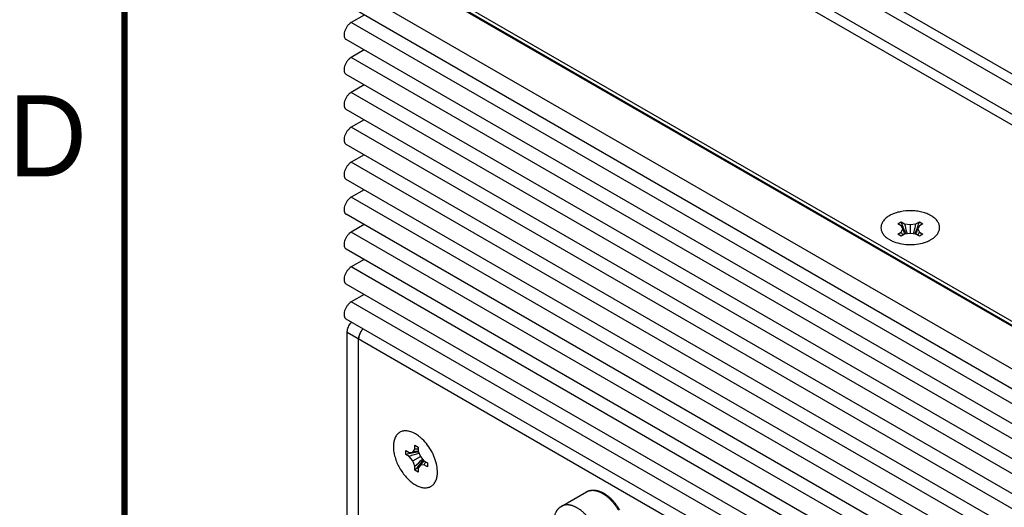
# Model space of a CAD drawing. Header units: inches. Extents: x 0 to 34, y 0 to 22.
# Tile 26 of 124: x 0.2 to 3.2, y 18.1 to 19.6. Entities that reach past the tile are written whole.
import ezdxf

# ---------------------------------------------------------------- set-up
doc = ezdxf.new("R2010")
doc.units = ezdxf.units.IN
doc.header["$LTSCALE"] = 1.87
doc.header["$MEASUREMENT"] = 0
doc.layers.get('0').update_dxf_attribs({"linetype": 'CONTINUOUS'})
doc.layers.add('02___PRT_ALL_AXES', color=7, linetype='CONTINUOUS')
doc.styles.add('TEXTSTYLE_2', font='txt')

msp = doc.modelspace()

# ---------------------------------------------------------------- linework, layer by layer
at = {"color": 3, "linetype": 'CONTINUOUS'}
for p, q in [((7.863, 16.61263), (1.85259, 20.08296)), ((7.90629, 16.62146), (1.90259, 20.08792)), ((8.19887, 16.54223), (2.18847, 20.01256)), ((8.22728, 16.55965), (2.23847, 20.01752)), ((1.32827, 19.78023), (7.33868, 16.30989))]:
    msp.add_line(p, q, dxfattribs=at)
at = {"color": 7, "linetype": 'CONTINUOUS'}
for p, q in [((7.32454, 16.30275), (1.31413, 19.77308)), ((7.326, 16.30529), (1.31913, 19.77358)), ((7.21034, 16.23681), (1.19993, 19.70715)), ((7.19459, 16.18463), (1.18418, 19.65497)), ((1.23984, 19.62283), (1.19993, 19.59978)), ((7.21034, 16.12945), (1.19993, 19.59978)), ((7.19459, 16.07686), (1.18418, 19.54719)), ((1.23984, 19.51505), (1.19993, 19.49201)), ((7.21034, 16.02167), (1.19993, 19.49201)), ((7.19459, 15.96908), (1.18418, 19.43942)), ((1.23984, 19.40728), (1.19993, 19.38423)), ((7.21034, 15.9139), (1.19993, 19.38423)), ((7.19459, 15.86131), (1.18418, 19.33164)), ((1.23984, 19.2995), (1.19993, 19.27646)), ((7.21034, 15.80613), (1.19993, 19.27646)), ((7.19459, 15.75313), (1.18418, 19.22346)), ((1.23949, 19.19153), (1.19993, 19.16869)), ((7.21034, 15.69835), (1.19993, 19.16869)), ((7.19459, 15.64535), (1.18418, 19.11569)), ((1.23949, 19.08375), (1.19993, 19.06091)), ((7.21034, 15.59058), (1.19993, 19.06091)), ((7.19459, 15.53758), (1.18418, 19.00791)), ((1.23949, 18.97598), (1.19993, 18.95314)), ((2.88567, 18.97879), (2.89628, 18.98491)), ((2.89628, 18.97266), (2.88567, 18.97879)), ((2.89628, 18.98491), (2.90689, 18.97879)), ((2.90097, 18.96256), (2.89628, 18.97266)), ((2.89628, 18.95245), (2.90097, 18.96256)), ((2.90689, 18.97879), (2.92439, 18.97608)), ((2.92439, 18.97608), (2.94189, 18.97879)), ((2.92439, 18.97608), (2.92439, 18.94904)), ((2.94189, 18.97879), (2.9525, 18.98491)), ((2.9525, 18.97266), (2.94781, 18.96256)), ((2.94781, 18.96256), (2.9525, 18.95245)), ((2.9525, 18.98491), (2.9631, 18.97879)), ((2.9631, 18.97879), (2.9525, 18.97266)), ((7.21034, 15.4828), (1.19993, 18.95314)), ((2.88567, 18.94633), (2.89628, 18.95245)), ((2.89628, 18.9402), (2.88567, 18.94633)), ((2.90689, 18.94633), (2.89628, 18.9402)), ((2.92439, 18.94904), (2.90689, 18.94633)), ((2.94189, 18.94633), (2.92439, 18.94904)), ((2.9525, 18.9402), (2.94189, 18.94633)), ((2.9525, 18.95245), (2.9631, 18.94633)), ((2.9631, 18.94633), (2.9525, 18.9402)), ((7.19459, 15.42981), (1.18418, 18.90014)), ((1.23949, 18.8682), (1.19993, 18.84536)), ((7.21034, 15.37503), (1.19993, 18.84536)), ((7.19459, 15.32203), (1.18418, 18.79237)), ((1.23949, 18.76043), (1.19993, 18.73759)), ((7.21034, 15.26726), (1.19993, 18.73759)), ((7.19459, 15.21426), (1.18418, 18.68459)), ((1.1872, 17.28632), (1.1872, 18.64329)), ((7.26832, 15.13213), (1.1872, 18.64329)), ((1.22256, 17.2659), (1.22256, 18.62288)), ((1.39591, 18.28295), (1.39591, 18.2952)), ((1.39591, 18.2952), (1.40651, 18.28907)), ((1.40651, 18.28907), (1.40651, 18.27683)), ((1.3678, 18.26672), (1.3678, 18.27897)), ((1.3678, 18.27897), (1.37841, 18.27285)), ((1.37841, 18.2606), (1.3678, 18.26672)), ((1.37841, 18.27285), (1.3895, 18.27384)), ((1.3895, 18.2468), (1.37841, 18.2606)), ((1.3895, 18.27384), (1.39591, 18.28295)), ((1.3895, 18.2468), (1.41292, 18.26032)), ((1.40651, 18.27683), (1.41292, 18.26032)), ((1.41292, 18.26032), (1.42401, 18.24651)), ((1.39591, 18.23029), (1.3895, 18.2468)), ((1.39591, 18.21804), (1.39591, 18.23029)), ((1.41292, 18.23328), (1.40651, 18.22416)), ((1.42401, 18.23427), (1.41292, 18.23328)), ((1.42401, 18.24651), (1.43462, 18.24039)), ((1.43462, 18.22814), (1.42401, 18.23427)), ((1.43462, 18.24039), (1.43462, 18.22814)), ((1.40651, 18.21192), (1.39591, 18.21804)), ((1.40651, 18.22416), (1.40651, 18.21192)), ((1.84774, 18.10634), (1.92569, 18.15135))]:
    msp.add_line(p, q, dxfattribs=at)
at = {"color": 7, "linetype": 'CONTINUOUS', "const_width": 0.02}
msp.add_lwpolyline([(0.50002, 21.5), (0.50002, 0.5)], dxfattribs=at)
at = {"color": 7, "linetype": 'CONTINUOUS'}
for centre, radius, start, end in [((3.41596, 19.14848), 0.54481, 197.47198, 200.96404), ((3.15609, 19.0517), 0.27025, 199.25919, 201.37217), ((3.52716, 19.1092), 0.63383, 191.87369, 194.15441), ((2.32162, 19.1092), 0.63383, 345.84559, 348.12631), ((2.43282, 19.14848), 0.54481, 339.03596, 342.52802), ((2.69268, 19.0517), 0.27025, 338.62783, 340.74081), ((3.04206, 19.02446), 0.16259, 206.28521, 207.0899), ((3.03768, 19.0222), 0.15766, 207.08477, 210.12372), ((3.1478, 19.04849), 0.26136, 201.38063, 202.98155), ((3.44698, 19.15998), 0.57789, 200.92737, 201.65039), ((3.5302, 19.10995), 0.63696, 194.15269, 194.77554), ((2.31858, 19.10995), 0.63696, 345.22446, 345.84731), ((2.40179, 19.15998), 0.57789, 338.34961, 339.07263), ((2.70098, 19.04849), 0.26136, 337.01845, 338.61937), ((2.8111, 19.0222), 0.15766, 329.87628, 332.91523), ((2.80671, 19.02446), 0.16259, 332.9101, 333.71479), ((1.23897, 18.63935), 0.05212, 140.77531, 144.78911), ((1.23665, 18.64123), 0.04914, 136.5505, 140.76594), ((1.27109, 18.62164), 0.0479, 136.51273, 139.38024), ((1.27014, 18.62006), 0.04787, 160.62703, 164.64576), ((1.27654, 18.61743), 0.0548, 147.93982, 152.06018), ((1.48684, 17.73078), 0.54901, 98.29657, 102.52266), ((1.57573, 17.65784), 0.63424, 105.22231, 108.12682), ((1.43932, 18.01141), 0.26711, 97.046, 100.74998), ((1.40625, 18.12428), 0.159, 89.89282, 93.72885), ((0.97248, 18.70263), 0.63435, 311.87445, 314.77843), ((0.99122, 18.58915), 0.54908, 317.47806, 321.70349), ((1.21054, 18.40764), 0.26713, 319.25288, 322.9565), ((1.29176, 18.32255), 0.15901, 326.2751, 330.11074), ((1.93442, 18.07007), 0.08872, 61.14258, 62.25315)]:
    msp.add_arc(centre, radius, start, end, dxfattribs=at)
for points, knots in [([(1.19993, 19.59978), (1.19764, 19.59846), (1.19424, 19.59613), (1.19025, 19.59221), (1.18743, 19.58872), (1.18489, 19.58488), (1.18193, 19.57953), (1.17914, 19.57269), (1.1775, 19.56454), (1.17767, 19.55715), (1.17949, 19.55185), (1.18194, 19.54877), (1.18341, 19.54764), (1.18418, 19.54719)], [0, 0, 0, 0, 0.1270225, 0.1958642, 0.2680622, 0.3421822, 0.4164976, 0.5610774, 0.6950401, 0.8126189, 0.9122396, 0.957009, 1, 1, 1, 1]), ([(1.19993, 19.49201), (1.19764, 19.49068), (1.19424, 19.48836), (1.19025, 19.48444), (1.18743, 19.48094), (1.18489, 19.47711), (1.18193, 19.47176), (1.17914, 19.46491), (1.1775, 19.45677), (1.17767, 19.44938), (1.17949, 19.44408), (1.18194, 19.44099), (1.18341, 19.43987), (1.18418, 19.43942)], [0, 0, 0, 0, 0.1270225, 0.1958642, 0.2680622, 0.3421822, 0.4164976, 0.5610774, 0.6950401, 0.8126189, 0.9122396, 0.957009, 1, 1, 1, 1]), ([(1.19993, 19.38423), (1.19764, 19.38291), (1.19424, 19.38059), (1.19025, 19.37667), (1.18743, 19.37317), (1.18489, 19.36933), (1.18193, 19.36399), (1.17914, 19.35714), (1.1775, 19.34899), (1.17767, 19.34161), (1.17949, 19.33631), (1.18194, 19.33322), (1.18341, 19.33209), (1.18418, 19.33164)], [0, 0, 0, 0, 0.1270225, 0.1958642, 0.2680622, 0.3421822, 0.4164976, 0.5610774, 0.6950401, 0.8126189, 0.9122396, 0.957009, 1, 1, 1, 1]), ([(1.19993, 19.27646), (1.1976, 19.27511), (1.19308, 19.27163), (1.18728, 19.26504), (1.18251, 19.25728), (1.17916, 19.249), (1.1775, 19.24083), (1.17767, 19.23344), (1.17948, 19.22813), (1.18194, 19.22505), (1.18341, 19.22392), (1.18418, 19.22346)], [0, 0, 0, 0, 0.1286796, 0.2704786, 0.4176674, 0.5621111, 0.6958317, 0.8132324, 0.9124951, 0.9570261, 1, 1, 1, 1]), ([(1.19993, 19.16869), (1.1976, 19.16734), (1.19308, 19.16385), (1.18728, 19.15727), (1.18251, 19.14951), (1.17916, 19.14122), (1.1775, 19.13306), (1.17767, 19.12566), (1.17948, 19.12036), (1.18194, 19.11728), (1.18341, 19.11615), (1.18418, 19.11569)], [0, 0, 0, 0, 0.1286796, 0.2704786, 0.4176674, 0.5621111, 0.6958317, 0.8132324, 0.9124951, 0.9570261, 1, 1, 1, 1]), ([(1.19993, 19.06091), (1.1976, 19.05957), (1.19308, 19.05608), (1.18728, 19.04949), (1.18251, 19.04173), (1.17916, 19.03345), (1.1775, 19.02528), (1.17767, 19.01789), (1.17948, 19.01258), (1.18194, 19.0095), (1.18341, 19.00837), (1.18418, 19.00792)], [0, 0, 0, 0, 0.1286796, 0.2704786, 0.4176674, 0.5621111, 0.6958317, 0.8132324, 0.9124951, 0.9570261, 1, 1, 1, 1]), ([(1.19993, 18.95314), (1.1976, 18.95179), (1.19308, 18.94831), (1.18728, 18.94172), (1.18251, 18.93396), (1.17916, 18.92567), (1.1775, 18.91751), (1.17767, 18.91012), (1.17948, 18.90481), (1.18194, 18.90173), (1.18341, 18.9006), (1.18418, 18.90014)], [0, 0, 0, 0, 0.1286796, 0.2704786, 0.4176674, 0.5621111, 0.6958317, 0.8132324, 0.9124951, 0.9570261, 1, 1, 1, 1]), ([(1.19993, 18.84536), (1.1976, 18.84402), (1.19308, 18.84053), (1.18728, 18.83394), (1.18251, 18.82618), (1.17916, 18.8179), (1.1775, 18.80974), (1.17767, 18.80234), (1.17948, 18.79703), (1.18194, 18.79396), (1.18341, 18.79283), (1.18418, 18.79237)], [0, 0, 0, 0, 0.1286796, 0.2704786, 0.4176674, 0.5621111, 0.6958317, 0.8132324, 0.9124951, 0.9570261, 1, 1, 1, 1]), ([(1.19993, 18.73759), (1.1976, 18.73624), (1.19308, 18.73276), (1.18728, 18.72617), (1.18251, 18.71841), (1.17916, 18.71012), (1.1775, 18.70196), (1.17767, 18.69457), (1.17948, 18.68926), (1.18194, 18.68618), (1.18341, 18.68505), (1.18418, 18.68459)], [0, 0, 0, 0, 0.1286796, 0.2704786, 0.4176674, 0.5621111, 0.6958317, 0.8132324, 0.9124951, 0.9570261, 1, 1, 1, 1]), ([(1.1872, 18.64329), (1.1872, 18.64542), (1.18768, 18.64987), (1.18951, 18.65654), (1.19241, 18.66318), (1.19496, 18.66738), (1.19639, 18.6694)], [0, 0, 0, 0, 0.2276094, 0.4757489, 0.7362241, 1, 1, 1, 1]), ([(1.22256, 18.62288), (1.22256, 18.62556), (1.22331, 18.63121), (1.22611, 18.63951), (1.23043, 18.6475), (1.23419, 18.65233), (1.23626, 18.65453)], [0, 0, 0, 0, 0.2288919, 0.4811151, 0.7429016, 1, 1, 1, 1]), ([(1.23473, 18.65283), (1.23431, 18.65234), (1.23265, 18.65032), (1.23114, 18.64818), (1.2301, 18.64652)], [0, 0, 0, 0, 0.2467849, 1, 1, 1, 1]), ([(1.22398, 18.63274), (1.22375, 18.63189), (1.22297, 18.62866), (1.22256, 18.62533), (1.22256, 18.62288)], [0, 0, 0, 0, 0.2633765, 1, 1, 1, 1]), ([(1.22813, 18.6431), (1.22782, 18.64252), (1.22664, 18.64019), (1.22563, 18.63778), (1.22498, 18.63594)], [0, 0, 0, 0, 0.2527812, 1, 1, 1, 1]), ([(1.92569, 18.15135), (1.92656, 18.15185), (1.92835, 18.15279), (1.93113, 18.15398), (1.93401, 18.15496), (1.93697, 18.15572), (1.94, 18.15625), (1.94258, 18.15652), (1.94466, 18.15663), (1.94678, 18.15667), (1.94945, 18.15658), (1.95268, 18.15626), (1.95706, 18.15557), (1.96145, 18.15447), (1.96582, 18.15301), (1.96913, 18.15172), (1.97245, 18.15025), (1.97463, 18.14916), (1.97572, 18.14858)], [0, 0, 0, 0, 0.0577248, 0.1154635, 0.173407, 0.2317304, 0.2905683, 0.3500243, 0.3800153, 0.4101952, 0.4711821, 0.5331156, 0.5960939, 0.7254823, 0.792088, 0.8600214, 0.9293179, 1, 1, 1, 1]), ([(1.92569, 18.15135), (1.92649, 18.15182), (1.92815, 18.15268), (1.93074, 18.15376), (1.93343, 18.15464), (1.93623, 18.15529), (1.93912, 18.15574), (1.94209, 18.15597), (1.94514, 18.15598), (1.94827, 18.15577), (1.95145, 18.15535), (1.95413, 18.15482), (1.9563, 18.1543), (1.95852, 18.1537), (1.96248, 18.15244), (1.96699, 18.1506), (1.97146, 18.1484), (1.97371, 18.14717), (1.97483, 18.14652)], [0, 0, 0, 0, 0.0539136, 0.108085, 0.162765, 0.2181946, 0.2745969, 0.3321743, 0.3911086, 0.4515544, 0.5136372, 0.5774614, 0.6100569, 0.6431172, 0.7106538, 0.8514952, 0.9248205, 1, 1, 1, 1]), ([(1.97483, 18.14652), (1.97598, 18.14585), (1.97829, 18.14446), (1.9817, 18.1422), (1.98509, 18.13976), (1.98846, 18.13714), (1.9918, 18.13435), (1.9951, 18.13139), (1.99834, 18.12828), (2.00153, 18.12502), (2.00466, 18.12161), (2.00771, 18.11808), (2.01069, 18.11441), (2.01358, 18.11063), (2.01638, 18.10675), (2.01907, 18.10276), (2.02166, 18.09869), (2.02331, 18.09592), (2.02412, 18.09452)], [0, 0, 0, 0, 0.055145, 0.1116292, 0.1693802, 0.2283224, 0.2883893, 0.3495155, 0.4116315, 0.4746548, 0.5384926, 0.6030491, 0.66823, 0.7339426, 0.800093, 0.8665752, 0.9332564, 1, 1, 1, 1]), ([(1.97724, 18.14777), (1.97842, 18.14712), (1.98079, 18.14574), (1.98428, 18.14351), (1.98774, 18.1411), (1.99117, 18.1385), (1.99456, 18.13574), (1.9979, 18.1328), (2.00119, 18.12971), (2.00441, 18.12647), (2.00756, 18.12308), (2.01064, 18.11956), (2.01363, 18.11591), (2.01653, 18.11214), (2.01934, 18.10826), (2.02204, 18.10428), (2.02462, 18.10021), (2.02627, 18.09745), (2.02707, 18.09605)], [0, 0, 0, 0, 0.0558709, 0.1128702, 0.1709744, 0.2301519, 0.2903571, 0.3515354, 0.413627, 0.476561, 0.5402567, 0.60463, 0.6695953, 0.7350656, 0.8009524, 0.8671562, 0.9335496, 1, 1, 1, 1]), ([(1.82783, 18.07918), (1.82826, 18.08065), (1.82921, 18.08352), (1.83067, 18.08699), (1.832, 18.08964), (1.83306, 18.09155), (1.83421, 18.09339), (1.83543, 18.09516), (1.83672, 18.09685), (1.83809, 18.09847), (1.83952, 18.1), (1.84103, 18.10145), (1.84261, 18.10282), (1.84425, 18.10409), (1.84596, 18.10527), (1.84714, 18.106), (1.84774, 18.10634)], [0, 0, 0, 0, 0.133029, 0.2629237, 0.3268202, 0.3900781, 0.4527611, 0.5149245, 0.5766089, 0.63786, 0.6987312, 0.7592844, 0.8195977, 0.8797592, 0.9398613, 1, 1, 1, 1]), ([(1.96655, 17.98092), (1.96655, 17.98192), (1.96652, 17.98392), (1.96638, 17.98696), (1.96614, 17.99004), (1.9657, 17.99424), (1.96507, 17.99848), (1.96426, 18.00275), (1.96357, 18.006), (1.96278, 18.00927), (1.9619, 18.01255), (1.96093, 18.01585), (1.95988, 18.01915), (1.95874, 18.02246), (1.95752, 18.02577), (1.95622, 18.02906), (1.95437, 18.03346), (1.95237, 18.03781), (1.95022, 18.04211), (1.94685, 18.04851), (1.94314, 18.05473), (1.93911, 18.06073), (1.93636, 18.06465), (1.9335, 18.06845), (1.93053, 18.07214), (1.92826, 18.07482), (1.92595, 18.07744), (1.9236, 18.07998), (1.92122, 18.08243), (1.9188, 18.08481), (1.91636, 18.0871), (1.91388, 18.0893), (1.91139, 18.09141), (1.90806, 18.09407), (1.90468, 18.09656), (1.90124, 18.09886), (1.89868, 18.10046), (1.89612, 18.10196), (1.89356, 18.10335), (1.89101, 18.10463), (1.88846, 18.10579), (1.88592, 18.10684), (1.88259, 18.10807), (1.87927, 18.10909), (1.87595, 18.10987), (1.87353, 18.11032), (1.87113, 18.11066), (1.86877, 18.11088), (1.86644, 18.11097), (1.86416, 18.11094), (1.86192, 18.11079), (1.85973, 18.11052), (1.85758, 18.11013), (1.85549, 18.10961), (1.85346, 18.10898), (1.85149, 18.10823), (1.84958, 18.10735), (1.84834, 18.10669), (1.84774, 18.10634)], [0, 0, 0, 0, 0.0151861, 0.030653, 0.0463898, 0.0623849, 0.0951002, 0.1118025, 0.1287198, 0.1458412, 0.1631546, 0.1806464, 0.1983021, 0.2161072, 0.2340467, 0.2521053, 0.2702674, 0.3068364, 0.3252131, 0.3436288, 0.4173259, 0.4356862, 0.4539858, 0.4903355, 0.5083562, 0.5262527, 0.5440096, 0.5616122, 0.5790463, 0.5962985, 0.6133552, 0.6302037, 0.6468323, 0.6632299, 0.6952885, 0.7109341, 0.7263128, 0.7414182, 0.7562449, 0.7707883, 0.7850461, 0.7990174, 0.8127023, 0.8392149, 0.8520578, 0.8646324, 0.8769476, 0.8890146, 0.9008471, 0.9124608, 0.9238731, 0.9351035, 0.9461737, 0.9571076, 0.9679302, 0.9786679, 0.9893483, 1, 1, 1, 1])]:
    msp.add_open_spline(points, degree=3, knots=knots, dxfattribs=at)
for points in [[(2.90719, 18.94645), (2.9072, 18.94642), (2.90721, 18.9464), (2.90722, 18.94637)], [(2.94159, 18.94645), (2.94158, 18.94642), (2.94157, 18.9464), (2.94156, 18.94637)], [(1.40656, 18.27651), (1.40658, 18.27651), (1.40661, 18.27651), (1.40664, 18.27652)], [(1.42376, 18.24671), (1.42377, 18.24673), (1.42379, 18.24676), (1.42381, 18.24678)]]:
    msp.add_open_spline(points, degree=3, dxfattribs=at)
at = {"layer": '02___PRT_ALL_AXES', "color": 3, "linetype": 'CONTINUOUS'}
msp.add_line((2.85303, 18.93453), (2.86039, 18.92969), dxfattribs=at)
at = {"layer": '02___PRT_ALL_AXES', "color": 7, "linetype": 'CONTINUOUS'}
msp.add_line((1.39767, 18.3301), (1.38929, 18.33432), dxfattribs=at)
for centre, radius, start, end in [((1.38984, 18.21149), 0.07587, 353.46042, 354.36794), ((1.44135, 18.24855), 0.08733, 239.99181, 241.77496)]:
    msp.add_arc(centre, radius, start, end, dxfattribs=at)
at = {"layer": '02___PRT_ALL_AXES', "color": 3, "linetype": 'CONTINUOUS'}
for points, knots in [([(2.98838, 19.00359), (2.98418, 19.00601), (2.97502, 19.01031), (2.96012, 19.01498), (2.94398, 19.01797), (2.92164, 19.01957), (2.8993, 19.01761), (2.87847, 19.01202), (2.86468, 19.00631), (2.85294, 18.99921), (2.84364, 18.99092), (2.83713, 18.98166), (2.83375, 18.97168), (2.83378, 18.96142), (2.83722, 18.95145), (2.84378, 18.9422), (2.8497, 18.93698), (2.85301, 18.93452)], [0, 0, 0, 0, 0.0663883, 0.1379969, 0.2132865, 0.2906753, 0.4443234, 0.5172582, 0.5854943, 0.6479796, 0.7043083, 0.7549151, 0.801367, 0.8462943, 0.8927833, 0.9434944, 1, 1, 1, 1]), ([(2.99577, 18.93452), (2.99895, 18.93688), (3.00466, 18.94189), (3.0111, 18.9507), (3.01472, 18.96018), (3.01522, 18.96999), (3.01258, 18.97962), (3.007, 18.98868), (2.99877, 18.99689), (2.99205, 19.00147), (2.98838, 19.00359)], [0, 0, 0, 0, 0.1379219, 0.2623194, 0.3765077, 0.486141, 0.5981319, 0.7188022, 0.8523959, 1, 1, 1, 1]), ([(2.86039, 18.92969), (2.86146, 18.92908), (2.86592, 18.92663), (2.87058, 18.92456), (2.87418, 18.92317)], [0, 0, 0, 0, 0.2411881, 1, 1, 1, 1]), ([(2.9742, 18.92302), (2.97622, 18.92378), (2.98376, 18.92691), (2.99095, 18.93095), (2.99577, 18.93452)], [0, 0, 0, 0, 0.2646347, 1, 1, 1, 1]), ([(2.87418, 18.92317), (2.88188, 18.9202), (2.89842, 18.91583), (2.92416, 18.91367), (2.94992, 18.91575), (2.96649, 18.92008), (2.9742, 18.92302)], [0, 0, 0, 0, 0.2428111, 0.4998041, 0.7569781, 1, 1, 1, 1])]:
    msp.add_open_spline(points, degree=3, knots=knots, dxfattribs=at)
at = {"layer": '02___PRT_ALL_AXES', "color": 7, "linetype": 'CONTINUOUS'}
for points, knots in [([(1.38929, 18.33434), (1.38526, 18.33608), (1.37731, 18.33875), (1.3653, 18.33988), (1.35429, 18.33774), (1.34483, 18.33232), (1.33744, 18.32389), (1.33237, 18.31297), (1.32968, 18.3), (1.32938, 18.28541), (1.33146, 18.26967), (1.33739, 18.24751), (1.34747, 18.22591), (1.36082, 18.20618), (1.37215, 18.1929), (1.38438, 18.18166), (1.39321, 18.17551), (1.39767, 18.17293)], [0, 0, 0, 0, 0.0565013, 0.1072077, 0.1536926, 0.1986168, 0.2450669, 0.2956735, 0.3520027, 0.4144893, 0.4827271, 0.5556639, 0.7093162, 0.7867072, 0.861999, 0.9336097, 1, 1, 1, 1]), ([(1.41439, 18.31804), (1.41304, 18.31921), (1.40775, 18.32361), (1.40208, 18.32756), (1.39767, 18.3301)], [0, 0, 0, 0, 0.2603586, 1, 1, 1, 1]), ([(1.46377, 18.2321), (1.46225, 18.24014), (1.45751, 18.25634), (1.44654, 18.27932), (1.4322, 18.30039), (1.42058, 18.31266), (1.41439, 18.31804)], [0, 0, 0, 0, 0.2436513, 0.4996442, 0.7557587, 1, 1, 1, 1]), ([(1.46534, 18.20404), (1.46556, 18.20623), (1.46608, 18.21562), (1.4651, 18.22505), (1.46377, 18.2321)], [0, 0, 0, 0, 0.234873, 1, 1, 1, 1]), ([(1.4416, 18.16613), (1.44481, 18.16741), (1.45096, 18.17109), (1.45814, 18.17954), (1.46308, 18.1904), (1.46472, 18.19854), (1.46521, 18.20285)], [0, 0, 0, 0, 0.2260186, 0.4604119, 0.7159042, 1, 1, 1, 1]), ([(1.40005, 18.17161), (1.40366, 18.16967), (1.41083, 18.16645), (1.42179, 18.16371), (1.43218, 18.16342), (1.43866, 18.16496), (1.4416, 18.16613)], [0, 0, 0, 0, 0.2846022, 0.5438661, 0.7799765, 1, 1, 1, 1])]:
    msp.add_open_spline(points, degree=3, knots=knots, dxfattribs=at)

# ---------------------------------------------------------------- texts
at = {"color": 2, "linetype": 'CONTINUOUS', "insert": (0.14243, 19.375), "char_height": 0.25, "width": 0.25, "attachment_point": 1, "line_spacing_factor": 0.9, "style": 'TEXTSTYLE_2'}
msp.add_mtext('D', dxfattribs=at)

doc.saveas('drawing.dxf')
